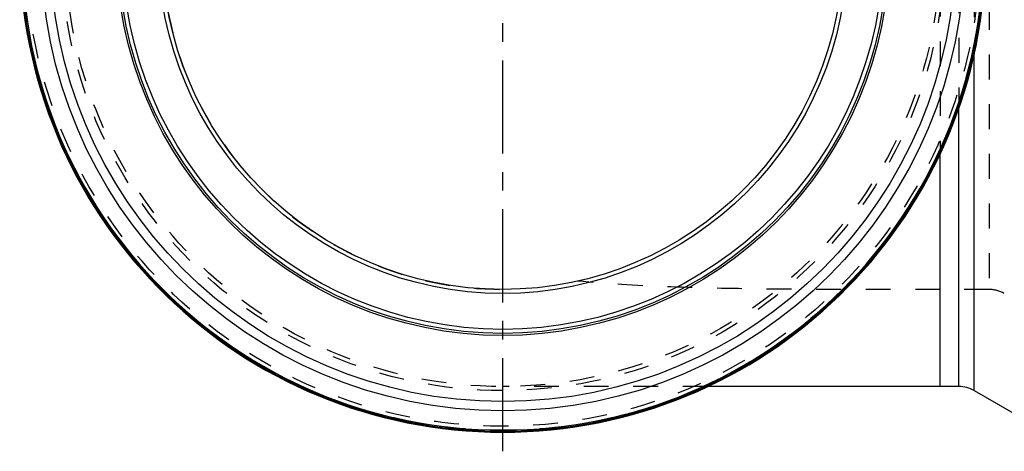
# Model space of a CAD drawing. Header units: millimetres. Extents: x 297 to 701, y 367 to 633.
# Tile 1 of 5: x 304 to 563, y 367 to 480. Entities that reach past the tile are written whole.
import ezdxf

# ---------------------------------------------------------------- set-up
doc = ezdxf.new("R2010")
doc.units = ezdxf.units.MM
doc.header["$LTSCALE"] = 65.185185
doc.linetypes.add('CENTER', pattern=[0.6, 0.375, -0.075, 0.075, -0.075])
doc.linetypes.add('HIDDEN', pattern=[0.2, 0.1, -0.1])
for name, color, linetype in [('KOERPER', 7, 'CONTINUOUS'), ('KONST.EL_MIT_GEO', 7, 'CONTINUOUS'), ('L1', 7, 'CONTINUOUS')]:
    doc.layers.add(name, color=color, linetype=linetype)

msp = doc.modelspace()

# ---------------------------------------------------------------- linework, layer by layer
at = {"layer": 'KOERPER', "color": 8, "linetype": 'HIDDEN'}
for p, q in [((546, 552.84), (546, 445.11)), ((558.85, 409.48), (546, 409.48)), ((484.86, 383.98), (431, 383.98))]:
    msp.add_line(p, q, dxfattribs=at)
at = {"layer": 'KOERPER', "color": 7, "linetype": 'Continuous'}
for p, q in [((546, 383.98), (546, 445.11)), ((550.94, 383.98), (484.86, 383.98)), ((554.94, 382.9), (571.14, 373.55))]:
    msp.add_line(p, q, dxfattribs=at)
at = {"layer": 'KOERPER', "color": 8, "linetype": 'HIDDEN'}
msp.add_circle((431, 498.98), 115, dxfattribs=at)
at = {"layer": 'KOERPER', "color": 7, "linetype": 'Continuous'}
for radius, start, end in [(127, 93.2129, 86.7871), (126.73, 93.2262, 86.7738)]:
    msp.add_arc((431, 498.98), radius, start, end, dxfattribs=at)
at = {"layer": 'KOERPER', "color": 8, "linetype": 'HIDDEN'}
msp.add_arc((431, 498.98), 89.5, 90, 270, dxfattribs=at)
msp.add_open_spline([(546, 409.48), (537.85, 409.48), (521.64, 409.47), (497.54, 409.55), (473.91, 410.04), (458.37, 410.96), (450.73, 411.68)], degree=3, knots=[0, 0, 0, 0, 0.25649, 0.510166, 0.758593, 1, 1, 1, 1], dxfattribs=at)
at = {"layer": 'KONST.EL_MIT_GEO', "color": 8, "linetype": 'HIDDEN'}
for p, q in [((558.85, 588.48), (558.85, 409.48)), ((550.94, 540.7), (550.94, 457.24)), ((554.94, 526.63), (554.94, 471.29))]:
    msp.add_line(p, q, dxfattribs=at)
at = {"layer": 'KONST.EL_MIT_GEO', "color": 7, "linetype": 'Continuous'}
for p, q in [((554.94, 382.9), (554.94, 471.29)), ((550.94, 383.98), (550.94, 457.24))]:
    msp.add_line(p, q, dxfattribs=at)
at = {"layer": 'KONST.EL_MIT_GEO', "color": 8, "linetype": 'HIDDEN'}
for radius in [126.8, 126.5, 125.43, 116.07, 115]:
    msp.add_circle((431, 498.98), radius, dxfattribs=at)
at = {"layer": 'KONST.EL_MIT_GEO', "color": 7, "linetype": 'Continuous'}
for radius in [121.37, 118.95, 101.6, 101.05, 99.98, 90.57, 89.5]:
    msp.add_circle((431, 498.98), radius, dxfattribs=at)
for centre, radius, start, end in [((431, 498.98), 126.44, 180, 360), ((550.94, 375.98), 8, 60, 90)]:
    msp.add_arc(centre, radius, start, end, dxfattribs=at)
at = {"layer": 'KONST.EL_MIT_GEO', "color": 8, "linetype": 'HIDDEN'}
msp.add_arc((558.85, 401.48), 8, 60, 90, dxfattribs=at)
at = {"layer": 'L1', "color": 2, "linetype": 'CENTER'}
msp.add_line((431, 366.98), (431, 633.02), dxfattribs=at)

doc.saveas('drawing.dxf')
